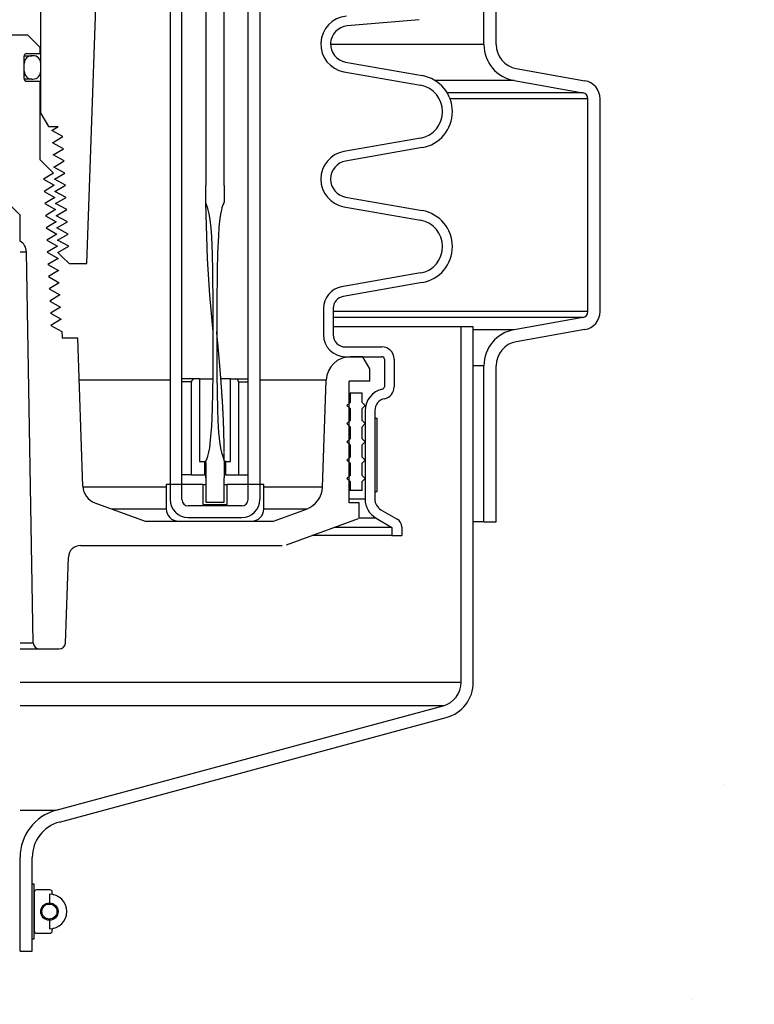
# Model space of a CAD drawing. Extents: x -169 to 7270, y -140 to 2984.
# Tile 151 of 256: x 1819 to 1827, y 395 to 405. Entities that reach past the tile are written whole.
import ezdxf

# ---------------------------------------------------------------- set-up
doc = ezdxf.new("R2010")
doc.units = 0
doc.header["$MEASUREMENT"] = 0
doc.header["$PDSIZE"] = 1
doc.layers.get('DEFPOINTS').update_dxf_attribs({"linetype": 'CONTINUOUS'})
for name, color, linetype in [('DIM', 3, 'CONTINUOUS'), ('PEAGRAVEL-HATCH', 3, 'CONTINUOUS'), ('SPILL-BUCKET', 1, 'CONTINUOUS')]:
    doc.layers.add(name, color=color, linetype=linetype)
doc.styles.add('SIMPLEX', font='simplex')
doc.dimstyles.new('DIM64', dxfattribs={"dimscale": 64, "dimtxt": 0.09375, "dimasz": 0.09375, "dimexe": 0.0625, "dimexo": 0.0625, "dimgap": 0.046875, "dimtad": 1, "dimdec": 4, "dimzin": 3, "dimdsep": 46, "dimlunit": 4, "dimtxsty": 'SIMPLEX', "dimcen": 0, "dimclrd": 256, "dimclre": 256, "dimclrt": 256, "dimadec": 0, "dimazin": 0, "dimtfac": 1, "dimtdec": 4, "dimtmove": 0, "dimatfit": 3, "dimfxl": 1, "dimfrac": 2, "dimtolj": 1, "dimtzin": 0, "dimarcsym": 0})

# ---------------------------------------------------------------- blocks, each defined once
blk = doc.blocks.new('*D7')
at = {"layer": 'DEFPOINTS', "color": 0, "transparency": 16777216}
for p in [(2010, 414.289), (1374, 414.007), (1374, 136.516)]:
    blk.add_point(p, dxfattribs=at)
at = {"layer": 'DIM', "lineweight": -2, "transparency": 16777216}
for p, q in [((2010, 410.289), (2010, 132.516)), ((1374, 410.007), (1374, 132.516)), ((2004, 136.516), (1380, 136.516))]:
    blk.add_line(p, q, dxfattribs=at)
at = {"layer": 'DIM', "transparency": 16777216}
for points in [[(1380, 137.516), (1380, 135.516), (1374, 136.516)], [(2004, 137.516), (2004, 135.516), (2010, 136.516)]]:
    blk.add_solid(points, dxfattribs=at)
at = {"layer": 'DIM', "transparency": 16777216, "insert": (1692, 144.087), "char_height": 6, "attachment_point": 5, "style": 'SIMPLEX'}
blk.add_mtext('\\A1;53\'-0" (F.V. TANK SLAB)', dxfattribs=at)

msp = doc.modelspace()

# ---------------------------------------------------------------- hatches: boundary and pattern name
at = {"layer": 'PEAGRAVEL-HATCH'}
h = msp.add_hatch(dxfattribs=at)
h.set_pattern_fill('AR-SAND', color=256, scale=7.5, style=0)
h.set_pattern_definition([(37.5, (717.377, -24.056), (-0.47245, 14.45118), [0, -11.4, 0, -12.75, 0, -12.1875]), (7.5, (717.377, -24.056), (13.27333, 21.1661), [0, -6.15, 0, -10.275, 0, -3.9375]), (327.5, (708.152, -24.056), (23.35606, 0.04244), [0, -3.75, 0, -13.5, 0, -17.625]), (317.5, (708.152, -24.056), (22.54595, 6.58257), [0, -1.875, 0, -8.85, 0, -10.125])])
h.paths.add_polyline_path([(1847.64082, 395.75809), (1847.45025, 396.93941), (1843.01511, 398.27202), (1842.98299, 400.16264), (1842.72351, 401.90796), (1841.70556, 402.1872), (1841.70556, 414.02356), (1825.28235, 414.02356), (1825.28235, 402.19536), (1824.26179, 401.91746), (1824.22129, 401.76773), (1824.21929, 400.15748), (1824.03275, 400.13677), (1823.94985, 398.31402), (1819.58793, 396.9982), (1819.47314, 395.72601), (1819.25403, 395.70516), (1819.25403, 371.24987), (1847.64082, 371.24987)])
h.paths.add_polyline_path([(1847.63641, 370.24987), (1819.24253, 370.24987), (1819.24618, 359.07021), (1819.93554, 359.07021), (1819.83352, 353.4528), (1820.27064, 351.85815), (1820.27064, 351.50736), (1821.74617, 351.50736), (1822.74617, 353.50736), (1827.74617, 353.50736), (1828.74617, 351.50736), (1838.24617, 351.50736), (1839.24617, 353.50736), (1844.24617, 353.50736), (1845.24617, 351.50736), (1846.7106, 351.50736), (1847.3598, 352.50736), (1847.63641, 352.50736)])

# ---------------------------------------------------------------- linework, layer by layer
at = {"layer": 'SPILL-BUCKET', "color": 8, "linetype": 'Continuous'}
for p, q in [((1821.26152, 411.85411), (1821.26091, 403.60975)), ((1821.44889, 403.60975), (1821.44889, 411.85411)), ((1821.26031, 403.50197), (1821.26072, 403.54913)), ((1821.26072, 403.54913), (1821.26086, 403.57944)), ((1821.26086, 403.57944), (1821.26091, 403.60975)), ((1821.44825, 403.60975), (1821.44889, 403.60975)), ((1821.44825, 403.60975), (1821.44826, 403.60146)), ((1821.44826, 403.60146), (1821.44828, 403.59318)), ((1821.44828, 403.59318), (1821.44836, 403.57661)), ((1821.44836, 403.57661), (1821.44847, 403.56004)), ((1821.44847, 403.56004), (1821.44861, 403.54347)), ((1821.25943, 403.44303), (1821.25964, 403.45482)), ((1821.25964, 403.45482), (1821.26031, 403.50197)), ((1821.44861, 403.54347), (1821.44875, 403.5269)), ((1821.44875, 403.5269), (1821.44886, 403.51033)), ((1821.44886, 403.51033), (1821.449, 403.49376)), ((1821.449, 403.49376), (1821.44997, 403.46845)), ((1821.44997, 403.46845), (1821.44992, 403.44316)), ((1821.25921, 403.43125), (1821.25943, 403.44303)), ((1821.28138, 403.37647), (1821.25921, 403.43125)), ((1821.27586, 402.86027), (1821.25938, 403.43082)), ((1821.29554, 403.31911), (1821.28138, 403.37647)), ((1821.41989, 403.3603), (1821.41104, 403.31673)), ((1821.42544, 403.3819), (1821.41989, 403.3603)), ((1821.43219, 403.40316), (1821.42544, 403.3819)), ((1821.43632, 403.41353), (1821.43219, 403.40316)), ((1821.44077, 403.42377), (1821.43632, 403.41353)), ((1821.44278, 403.42898), (1821.44077, 403.42377)), ((1821.44483, 403.43418), (1821.44278, 403.42898)), ((1821.44662, 403.43613), (1821.44483, 403.43418)), ((1821.44869, 403.43788), (1821.44662, 403.43613)), ((1821.44968, 403.44038), (1821.44869, 403.43788)), ((1821.44992, 403.44316), (1821.44968, 403.44038)), ((1821.30495, 403.26079), (1821.29554, 403.31911)), ((1821.31476, 403.17313), (1821.30495, 403.26079)), ((1821.40443, 403.27276), (1821.39513, 403.18423)), ((1821.41104, 403.31673), (1821.40443, 403.27276)), ((1821.32111, 403.08505), (1821.31476, 403.17313)), ((1821.39513, 403.18423), (1821.38906, 403.09538)), ((1821.32866, 402.90846), (1821.32111, 403.08505)), ((1821.38906, 403.09538), (1821.38099, 402.91752)), ((1821.30258, 402.48552), (1821.27586, 402.86027)), ((1821.33233, 402.73168), (1821.32866, 402.90846)), ((1821.38099, 402.91752), (1821.37621, 402.73951)), ((1821.37621, 402.73951), (1821.37234, 402.38339)), ((1821.33639, 402.3781), (1821.33233, 402.73168)), ((1821.3371, 402.11078), (1821.30258, 402.48552)), ((1821.33689, 402.02451), (1821.33639, 402.3781)), ((1821.37234, 402.38339), (1821.37187, 402.02721)), ((1821.33717, 402.11008), (1821.3371, 402.11078)), ((1821.37209, 402.1124), (1821.37208, 402.11242)), ((1821.37209, 402.11231), (1821.37209, 402.1124)), ((1821.3721, 402.11218), (1821.37209, 402.11231)), ((1821.37211, 402.11199), (1821.3721, 402.11218)), ((1821.37212, 402.11174), (1821.37211, 402.11199)), ((1821.37213, 402.11152), (1821.37212, 402.11174)), ((1821.37214, 402.11126), (1821.37213, 402.11152)), ((1821.37215, 402.11097), (1821.37214, 402.11126)), ((1821.37217, 402.11064), (1821.37215, 402.11097)), ((1821.37219, 402.11029), (1821.37217, 402.11064)), ((1821.37221, 402.10989), (1821.37219, 402.11029)), ((1821.37223, 402.10951), (1821.37221, 402.10989)), ((1821.37225, 402.10907), (1821.37223, 402.10951)), ((1821.37228, 402.10858), (1821.37225, 402.10907)), ((1821.37231, 402.10803), (1821.37228, 402.10858)), ((1821.37233, 402.10774), (1821.37231, 402.10803)), ((1821.37235, 402.10745), (1821.37233, 402.10774)), ((1821.37237, 402.10715), (1821.37235, 402.10745)), ((1821.37247, 402.1063), (1821.37236, 402.1072)), ((1821.37248, 402.10595), (1821.37237, 402.10716)), ((1821.37239, 402.10685), (1821.37237, 402.10715)), ((1821.3724, 402.10654), (1821.37239, 402.10685)), ((1821.37242, 402.10624), (1821.3724, 402.10654)), ((1821.37244, 402.10594), (1821.37242, 402.10624)), ((1821.37246, 402.1057), (1821.37244, 402.10594)), ((1821.37247, 402.10553), (1821.37246, 402.1057)), ((1821.37258, 402.10535), (1821.37247, 402.1063)), ((1821.37247, 402.10545), (1821.37247, 402.10553)), ((1821.37257, 402.10499), (1821.37248, 402.10595)), ((1821.37267, 402.10403), (1821.37257, 402.10499)), ((1821.37268, 402.1044), (1821.37258, 402.10535)), ((1821.37273, 402.10333), (1821.37267, 402.10403)), ((1821.37282, 402.10319), (1821.37268, 402.1044)), ((1821.3728, 402.10263), (1821.37273, 402.10333)), ((1821.37286, 402.10204), (1821.3728, 402.10263)), ((1821.37295, 402.10198), (1821.37282, 402.10319)), ((1821.37292, 402.10147), (1821.37286, 402.10204)), ((1821.37298, 402.1009), (1821.37292, 402.10147)), ((1821.3731, 402.10051), (1821.37295, 402.10198)), ((1821.37303, 402.10034), (1821.37298, 402.1009)), ((1821.37307, 402.09997), (1821.37303, 402.10034)), ((1821.37311, 402.09961), (1821.37307, 402.09997)), ((1821.37325, 402.09905), (1821.3731, 402.10051)), ((1821.37313, 402.09947), (1821.37311, 402.09961)), ((1821.37314, 402.09935), (1821.37313, 402.09947)), ((1821.37314, 402.09931), (1821.37314, 402.09935)), ((1821.37315, 402.09927), (1821.37314, 402.09931)), ((1821.37315, 402.09924), (1821.37315, 402.09927)), ((1821.37343, 402.09729), (1821.37325, 402.09905)), ((1821.3736, 402.09553), (1821.37343, 402.09729)), ((1821.3738, 402.0935), (1821.3736, 402.09553)), ((1821.374, 402.09147), (1821.3738, 402.0935)), ((1821.37422, 402.08919), (1821.374, 402.09147)), ((1821.37445, 402.08691), (1821.37422, 402.08919)), ((1821.37467, 402.08461), (1821.37445, 402.08691)), ((1821.37489, 402.08232), (1821.37467, 402.08461)), ((1821.37543, 402.0767), (1821.37489, 402.08232)), ((1821.37597, 402.07108), (1821.37543, 402.0767)), ((1821.37648, 402.06579), (1821.37597, 402.07108)), ((1821.37699, 402.0605), (1821.37648, 402.06579)), ((1821.37742, 402.05598), (1821.37699, 402.0605)), ((1821.37785, 402.05146), (1821.37742, 402.05598)), ((1821.37826, 402.04721), (1821.37785, 402.05146)), ((1821.37866, 402.04296), (1821.37826, 402.04721)), ((1821.37904, 402.03899), (1821.37866, 402.04296)), ((1821.37942, 402.03501), (1821.37904, 402.03899)), ((1821.37977, 402.03131), (1821.37942, 402.03501)), ((1821.38013, 402.0276), (1821.37977, 402.03131)), ((1821.3357, 401.6709), (1821.33689, 402.02451)), ((1821.37187, 402.02721), (1821.37347, 401.67105)), ((1821.38045, 402.02417), (1821.38013, 402.0276)), ((1821.38078, 402.02074), (1821.38045, 402.02417)), ((1821.38094, 402.01897), (1821.38078, 402.02074)), ((1821.38111, 402.0172), (1821.38094, 402.01897)), ((1821.38127, 402.01551), (1821.38111, 402.0172)), ((1821.38143, 402.01382), (1821.38127, 402.01551)), ((1821.38158, 402.01228), (1821.38143, 402.01382)), ((1821.38172, 402.01074), (1821.38158, 402.01228)), ((1821.38185, 402.00941), (1821.38172, 402.01074)), ((1821.38197, 402.00808), (1821.38185, 402.00941)), ((1821.38208, 402.00693), (1821.38197, 402.00808)), ((1821.38219, 402.00579), (1821.38208, 402.00693)), ((1821.38227, 402.00486), (1821.38219, 402.00579)), ((1821.38236, 402.00393), (1821.38227, 402.00486)), ((1821.38243, 402.00322), (1821.38236, 402.00393)), ((1821.3825, 402.00251), (1821.38243, 402.00322)), ((1821.38254, 402.00201), (1821.3825, 402.00251)), ((1821.38259, 402.00151), (1821.38254, 402.00201)), ((1821.38264, 402.00095), (1821.38259, 402.00151)), ((1821.3827, 402.00038), (1821.38264, 402.00095)), ((1821.38278, 401.99951), (1821.3827, 402.00038)), ((1821.38286, 401.99863), (1821.38278, 401.99951)), ((1821.38297, 401.99743), (1821.38286, 401.99863)), ((1821.38309, 401.99624), (1821.38297, 401.99743)), ((1821.38322, 401.99484), (1821.38309, 401.99624)), ((1821.38335, 401.99343), (1821.38322, 401.99484)), ((1821.38348, 401.99205), (1821.38335, 401.99343)), ((1821.38361, 401.99066), (1821.38348, 401.99205)), ((1821.38374, 401.98929), (1821.38361, 401.99066)), ((1821.38387, 401.98792), (1821.38374, 401.98929)), ((1821.38426, 401.98373), (1821.38387, 401.98792)), ((1821.38465, 401.97954), (1821.38426, 401.98373)), ((1821.38502, 401.97557), (1821.38465, 401.97954)), ((1821.38539, 401.97161), (1821.38502, 401.97557)), ((1821.38566, 401.96865), (1821.38539, 401.97161)), ((1821.38594, 401.96569), (1821.38566, 401.96865)), ((1821.38623, 401.96251), (1821.38594, 401.96569)), ((1821.38653, 401.95933), (1821.38623, 401.96251)), ((1821.38684, 401.95593), (1821.38653, 401.95933)), ((1821.38716, 401.95254), (1821.38684, 401.95593)), ((1821.38749, 401.94892), (1821.38716, 401.95254)), ((1821.38783, 401.9453), (1821.38749, 401.94892)), ((1821.38818, 401.94147), (1821.38783, 401.9453)), ((1821.38853, 401.93763), (1821.38818, 401.94147)), ((1821.38898, 401.93274), (1821.38853, 401.93763)), ((1821.38943, 401.92784), (1821.38898, 401.93274)), ((1821.3899, 401.92263), (1821.38943, 401.92784)), ((1821.39038, 401.91743), (1821.3899, 401.92263)), ((1821.39088, 401.9119), (1821.39038, 401.91743)), ((1821.39138, 401.90637), (1821.39088, 401.9119)), ((1821.39191, 401.90053), (1821.39138, 401.90637)), ((1821.39244, 401.89468), (1821.39191, 401.90053)), ((1821.39299, 401.88852), (1821.39244, 401.89468)), ((1821.39354, 401.88236), (1821.39299, 401.88852)), ((1821.39407, 401.87649), (1821.39354, 401.88236)), ((1821.39459, 401.87061), (1821.39407, 401.87649)), ((1821.39513, 401.86459), (1821.39459, 401.87061)), ((1821.39566, 401.85856), (1821.39513, 401.86459)), ((1821.39618, 401.85272), (1821.39566, 401.85856)), ((1821.39669, 401.84688), (1821.39618, 401.85272)), ((1821.39719, 401.84123), (1821.39669, 401.84688)), ((1821.39768, 401.83559), (1821.39719, 401.84123)), ((1821.39816, 401.83015), (1821.39768, 401.83559)), ((1821.39863, 401.8247), (1821.39816, 401.83015)), ((1821.39909, 401.81946), (1821.39863, 401.8247)), ((1821.39954, 401.81422), (1821.39909, 401.81946)), ((1821.39998, 401.80918), (1821.39954, 401.81422)), ((1821.40041, 401.80414), (1821.39998, 401.80918)), ((1821.40099, 401.79742), (1821.40041, 401.80414)), ((1821.40156, 401.7907), (1821.40099, 401.79742)), ((1821.40209, 401.78437), (1821.40156, 401.7907)), ((1821.40263, 401.77804), (1821.40209, 401.78437)), ((1821.40313, 401.77211), (1821.40263, 401.77804)), ((1821.40363, 401.76618), (1821.40313, 401.77211)), ((1821.40409, 401.76064), (1821.40363, 401.76618)), ((1821.40455, 401.7551), (1821.40409, 401.76064)), ((1821.40498, 401.74995), (1821.40455, 401.7551)), ((1821.40541, 401.74481), (1821.40498, 401.74995)), ((1821.40569, 401.74144), (1821.40541, 401.74481)), ((1821.40597, 401.73807), (1821.40569, 401.74144)), ((1821.40624, 401.73476), (1821.40597, 401.73807)), ((1821.40651, 401.73144), (1821.40624, 401.73476)), ((1821.40679, 401.72794), (1821.40651, 401.73144)), ((1821.40708, 401.72444), (1821.40679, 401.72794)), ((1821.32856, 401.31742), (1821.3357, 401.6709)), ((1821.37347, 401.67105), (1821.38067, 401.31498)), ((1821.40738, 401.72076), (1821.40708, 401.72444)), ((1821.40768, 401.71707), (1821.40738, 401.72076)), ((1821.40808, 401.71211), (1821.40768, 401.71707)), ((1821.40848, 401.70714), (1821.40808, 401.71211)), ((1821.4089, 401.70188), (1821.40848, 401.70714)), ((1821.40933, 401.69661), (1821.4089, 401.70188)), ((1821.40977, 401.69103), (1821.40933, 401.69661)), ((1821.41021, 401.68546), (1821.40977, 401.69103)), ((1821.41068, 401.67958), (1821.41021, 401.68546)), ((1821.41114, 401.6737), (1821.41068, 401.67958)), ((1821.41159, 401.66793), (1821.41114, 401.6737)), ((1821.41205, 401.66215), (1821.41159, 401.66793)), ((1821.41252, 401.65611), (1821.41205, 401.66215)), ((1821.41298, 401.65007), (1821.41252, 401.65611)), ((1821.41347, 401.64376), (1821.41298, 401.65007)), ((1821.41396, 401.63745), (1821.41347, 401.64376)), ((1821.41446, 401.63088), (1821.41396, 401.63745)), ((1821.41496, 401.6243), (1821.41446, 401.63088)), ((1821.41548, 401.61746), (1821.41496, 401.6243)), ((1821.416, 401.61062), (1821.41548, 401.61746)), ((1821.41653, 401.60353), (1821.416, 401.61062)), ((1821.41706, 401.59644), (1821.41653, 401.60353)), ((1821.41763, 401.58888), (1821.41706, 401.59644)), ((1821.41819, 401.58133), (1821.41763, 401.58888)), ((1821.41872, 401.57414), (1821.41819, 401.58133)), ((1821.41925, 401.56696), (1821.41872, 401.57414)), ((1821.41975, 401.56014), (1821.41925, 401.56696)), ((1821.42024, 401.55332), (1821.41975, 401.56014)), ((1821.42071, 401.54687), (1821.42024, 401.55332)), ((1821.42118, 401.54042), (1821.42071, 401.54687)), ((1821.42162, 401.53434), (1821.42118, 401.54042)), ((1821.42205, 401.52826), (1821.42162, 401.53434)), ((1821.42246, 401.52255), (1821.42205, 401.52826)), ((1821.42287, 401.51684), (1821.42246, 401.52255)), ((1821.42325, 401.51149), (1821.42287, 401.51684)), ((1821.42362, 401.50615), (1821.42325, 401.51149)), ((1821.42384, 401.50304), (1821.42362, 401.50615)), ((1821.42406, 401.49993), (1821.42384, 401.50304)), ((1821.42427, 401.49696), (1821.42406, 401.49993)), ((1821.42447, 401.49399), (1821.42427, 401.49696)), ((1821.42467, 401.49116), (1821.42447, 401.49399)), ((1821.42486, 401.48833), (1821.42467, 401.49116)), ((1821.42505, 401.48565), (1821.42486, 401.48833)), ((1821.42524, 401.48296), (1821.42505, 401.48565)), ((1821.42541, 401.4805), (1821.42524, 401.48296)), ((1821.42557, 401.47804), (1821.42541, 401.4805)), ((1821.42572, 401.47599), (1821.42557, 401.47804)), ((1821.42586, 401.47393), (1821.42572, 401.47599)), ((1821.42598, 401.47211), (1821.42586, 401.47393)), ((1821.42611, 401.47029), (1821.42598, 401.47211)), ((1821.42621, 401.46869), (1821.42611, 401.47029)), ((1821.42632, 401.4671), (1821.42621, 401.46869)), ((1821.42639, 401.46608), (1821.42632, 401.4671)), ((1821.42646, 401.46507), (1821.42639, 401.46608)), ((1821.4265, 401.46446), (1821.42646, 401.46507)), ((1821.42654, 401.46386), (1821.4265, 401.46446)), ((1821.42658, 401.46335), (1821.42654, 401.46386)), ((1821.42661, 401.46283), (1821.42658, 401.46335)), ((1821.42666, 401.4621), (1821.42661, 401.46283)), ((1821.42671, 401.46136), (1821.42666, 401.4621)), ((1821.42677, 401.46041), (1821.42671, 401.46136)), ((1821.42684, 401.45946), (1821.42677, 401.46041)), ((1821.42694, 401.45794), (1821.42684, 401.45946)), ((1821.42704, 401.45641), (1821.42694, 401.45794)), ((1821.42717, 401.45453), (1821.42704, 401.45641)), ((1821.4273, 401.45265), (1821.42717, 401.45453)), ((1821.42745, 401.45041), (1821.4273, 401.45265)), ((1821.42759, 401.44817), (1821.42745, 401.45041)), ((1821.42776, 401.44559), (1821.42759, 401.44817)), ((1821.42794, 401.443), (1821.42776, 401.44559)), ((1821.42813, 401.44005), (1821.42794, 401.443)), ((1821.42832, 401.43711), (1821.42813, 401.44005)), ((1821.42854, 401.43382), (1821.42832, 401.43711)), ((1821.42876, 401.43052), (1821.42854, 401.43382)), ((1821.42899, 401.42687), (1821.42876, 401.43052)), ((1821.42923, 401.42322), (1821.42899, 401.42687)), ((1821.42948, 401.4193), (1821.42923, 401.42322)), ((1821.42973, 401.41538), (1821.42948, 401.4193)), ((1821.43, 401.41112), (1821.42973, 401.41538)), ((1821.43027, 401.40686), (1821.43, 401.41112)), ((1821.43056, 401.40231), (1821.43027, 401.40686)), ((1821.43084, 401.39776), (1821.43056, 401.40231)), ((1821.43112, 401.39326), (1821.43084, 401.39776)), ((1821.4314, 401.38875), (1821.43112, 401.39326)), ((1821.43185, 401.38131), (1821.4314, 401.38875)), ((1821.4323, 401.37387), (1821.43185, 401.38131)), ((1821.43273, 401.3667), (1821.4323, 401.37387)), ((1821.43315, 401.35953), (1821.43273, 401.3667)), ((1821.43355, 401.35263), (1821.43315, 401.35953)), ((1821.43395, 401.34573), (1821.43355, 401.35263)), ((1821.43439, 401.33793), (1821.43395, 401.34573)), ((1821.43483, 401.33013), (1821.43439, 401.33793)), ((1821.43524, 401.3227), (1821.43483, 401.33013)), ((1821.32092, 401.14078), (1821.32856, 401.31742)), ((1821.38067, 401.31498), (1821.38478, 401.1963)), ((1821.43564, 401.31527), (1821.43524, 401.3227)), ((1821.43602, 401.30822), (1821.43564, 401.31527)), ((1821.43639, 401.30116), (1821.43602, 401.30822)), ((1821.43674, 401.29449), (1821.43639, 401.30116)), ((1821.43708, 401.28781), (1821.43674, 401.29449)), ((1821.4374, 401.2815), (1821.43708, 401.28781)), ((1821.43771, 401.2752), (1821.4374, 401.2815)), ((1821.43794, 401.27046), (1821.43771, 401.2752)), ((1821.43818, 401.26571), (1821.43794, 401.27046)), ((1821.43839, 401.26117), (1821.43818, 401.26571)), ((1821.43861, 401.25662), (1821.43839, 401.26117)), ((1821.43883, 401.252), (1821.43861, 401.25662)), ((1821.43904, 401.24739), (1821.43883, 401.252)), ((1821.43926, 401.24264), (1821.43904, 401.24739)), ((1821.43948, 401.23789), (1821.43926, 401.24264)), ((1821.43969, 401.23301), (1821.43948, 401.23789)), ((1821.43991, 401.22813), (1821.43969, 401.23301)), ((1821.44013, 401.22311), (1821.43991, 401.22813)), ((1821.44035, 401.2181), (1821.44013, 401.22311)), ((1821.30629, 400.96472), (1821.32092, 401.14078)), ((1821.38478, 401.1963), (1821.39187, 401.07783)), ((1821.44057, 401.21296), (1821.44035, 401.2181)), ((1821.44078, 401.20782), (1821.44057, 401.21296)), ((1821.441, 401.20254), (1821.44078, 401.20782)), ((1821.44122, 401.19727), (1821.441, 401.20254)), ((1821.44144, 401.19186), (1821.44122, 401.19727)), ((1821.44165, 401.18646), (1821.44144, 401.19186)), ((1821.44186, 401.18092), (1821.44165, 401.18646)), ((1821.44207, 401.17538), (1821.44186, 401.18092)), ((1821.44228, 401.1698), (1821.44207, 401.17538)), ((1821.44249, 401.1642), (1821.44228, 401.1698)), ((1821.44268, 401.15891), (1821.44249, 401.1642)), ((1821.44287, 401.15362), (1821.44268, 401.15891)), ((1821.44304, 401.14867), (1821.44287, 401.15362)), ((1821.44321, 401.14372), (1821.44304, 401.14867)), ((1821.44337, 401.13911), (1821.44321, 401.14372)), ((1821.44352, 401.1345), (1821.44337, 401.13911)), ((1821.44366, 401.13024), (1821.44352, 401.1345)), ((1821.4438, 401.12597), (1821.44366, 401.13024)), ((1821.44393, 401.12205), (1821.4438, 401.12597)), ((1821.44405, 401.11813), (1821.44393, 401.12205)), ((1821.39187, 401.07783), (1821.40467, 400.9599)), ((1821.44413, 401.1156), (1821.44405, 401.11813)), ((1821.44421, 401.11308), (1821.44413, 401.1156)), ((1821.44429, 401.1104), (1821.44421, 401.11308)), ((1821.44437, 401.10771), (1821.44429, 401.1104)), ((1821.44446, 401.10487), (1821.44437, 401.10771)), ((1821.44454, 401.10203), (1821.44446, 401.10487)), ((1821.44459, 401.10062), (1821.44454, 401.10203)), ((1821.44463, 401.09921), (1821.44459, 401.10062)), ((1821.44467, 401.09785), (1821.44463, 401.09921)), ((1821.4447, 401.0965), (1821.44467, 401.09785)), ((1821.44474, 401.09528), (1821.4447, 401.0965)), ((1821.44478, 401.09406), (1821.44474, 401.09528)), ((1821.44481, 401.09296), (1821.44478, 401.09406)), ((1821.44484, 401.09187), (1821.44481, 401.09296)), ((1821.44487, 401.09098), (1821.44484, 401.09187)), ((1821.44489, 401.09008), (1821.44487, 401.09098)), ((1821.44491, 401.08948), (1821.44489, 401.09008)), ((1821.44492, 401.08889), (1821.44491, 401.08948)), ((1821.44494, 401.08839), (1821.44492, 401.08889)), ((1821.44495, 401.0879), (1821.44494, 401.08839)), ((1821.44497, 401.0873), (1821.44495, 401.0879)), ((1821.44498, 401.08671), (1821.44497, 401.0873)), ((1821.44503, 401.08524), (1821.44498, 401.08671)), ((1821.44507, 401.08377), (1821.44503, 401.08524)), ((1821.44512, 401.08191), (1821.44507, 401.08377)), ((1821.44517, 401.08005), (1821.44512, 401.08191)), ((1821.44523, 401.07781), (1821.44517, 401.08005)), ((1821.44529, 401.07557), (1821.44523, 401.07781)), ((1821.44536, 401.07294), (1821.44529, 401.07557)), ((1821.44543, 401.07031), (1821.44536, 401.07294)), ((1821.4455, 401.06778), (1821.44543, 401.07031)), ((1821.44557, 401.06525), (1821.4455, 401.06778)), ((1821.44564, 401.06246), (1821.44557, 401.06525)), ((1821.44571, 401.05966), (1821.44564, 401.06246)), ((1821.44579, 401.05674), (1821.44571, 401.05966)), ((1821.44586, 401.05381), (1821.44579, 401.05674)), ((1821.44594, 401.05081), (1821.44586, 401.05381)), ((1821.44601, 401.04781), (1821.44594, 401.05081)), ((1821.44609, 401.04473), (1821.44601, 401.04781)), ((1821.44616, 401.04165), (1821.44609, 401.04473)), ((1821.44624, 401.03849), (1821.44616, 401.04165)), ((1821.44631, 401.03533), (1821.44624, 401.03849)), ((1821.44648, 401.02809), (1821.44631, 401.03533)), ((1821.44664, 401.02084), (1821.44648, 401.02809)), ((1821.44681, 401.01322), (1821.44664, 401.02084)), ((1821.29246, 400.8773), (1821.30036, 400.92089)), ((1821.30036, 400.92089), (1821.30629, 400.96472)), ((1821.40467, 400.9599), (1821.41173, 400.91591)), ((1821.44698, 401.00559), (1821.44681, 401.01322)), ((1821.44714, 400.99758), (1821.44698, 401.00559)), ((1821.44731, 400.98957), (1821.44714, 400.99758)), ((1821.44741, 400.98427), (1821.44731, 400.98957)), ((1821.44752, 400.97897), (1821.44741, 400.98427)), ((1821.44762, 400.97352), (1821.44752, 400.97897)), ((1821.44772, 400.96807), (1821.44762, 400.97352)), ((1821.44782, 400.96246), (1821.44772, 400.96807)), ((1821.44792, 400.95685), (1821.44782, 400.96246)), ((1821.44803, 400.95109), (1821.44792, 400.95685)), ((1821.44812, 400.94532), (1821.44803, 400.95109)), ((1821.44822, 400.93941), (1821.44812, 400.94532)), ((1821.44832, 400.93349), (1821.44822, 400.93941)), ((1821.44841, 400.92758), (1821.44832, 400.93349)), ((1821.4485, 400.92167), (1821.44841, 400.92758)), ((1821.4486, 400.91489), (1821.4485, 400.92167)), ((1821.2661, 400.79284), (1821.2822, 400.83407)), ((1821.2822, 400.83407), (1821.29246, 400.8773)), ((1821.41173, 400.91591), (1821.42095, 400.87234)), ((1821.42095, 400.87234), (1821.4266, 400.85081)), ((1821.4266, 400.85081), (1821.43317, 400.82953)), ((1821.43317, 400.82953), (1821.43693, 400.81901)), ((1821.43693, 400.81901), (1821.44122, 400.80869)), ((1821.44869, 400.90811), (1821.4486, 400.91489)), ((1821.44878, 400.90165), (1821.44869, 400.90811)), ((1821.44887, 400.8952), (1821.44878, 400.90165)), ((1821.44894, 400.88908), (1821.44887, 400.8952)), ((1821.44902, 400.88296), (1821.44894, 400.88908)), ((1821.44908, 400.87717), (1821.44902, 400.88296)), ((1821.44915, 400.87138), (1821.44908, 400.87717)), ((1821.44926, 400.86047), (1821.4492, 400.86593)), ((1821.44931, 400.85504), (1821.44926, 400.86047)), ((1821.44936, 400.84962), (1821.44931, 400.85504)), ((1821.4494, 400.84457), (1821.44936, 400.84962)), ((1821.44944, 400.83952), (1821.4494, 400.84457)), ((1821.44948, 400.83484), (1821.44944, 400.83952)), ((1821.44951, 400.83016), (1821.44948, 400.83484)), ((1821.44954, 400.82585), (1821.44951, 400.83016)), ((1821.44957, 400.82155), (1821.44954, 400.82585)), ((1821.44959, 400.81761), (1821.44957, 400.82155)), ((1821.25941, 400.77191), (1821.26147, 400.78278)), ((1821.2595, 400.76047), (1821.25941, 400.77191)), ((1821.25941, 400.77042), (1821.25941, 400.76999)), ((1821.25941, 400.76999), (1821.25941, 400.76957)), ((1821.25941, 400.76957), (1821.25941, 400.7681)), ((1821.25941, 400.7681), (1821.25941, 400.76664)), ((1821.25941, 400.76664), (1821.25941, 400.76496)), ((1821.25941, 400.76496), (1821.25941, 400.76328)), ((1821.25941, 400.76328), (1821.25941, 400.76138)), ((1821.25941, 400.76138), (1821.25941, 400.75948)), ((1821.25941, 400.75948), (1821.25941, 400.75736)), ((1821.25941, 400.75736), (1821.25941, 400.75524)), ((1821.25941, 400.75524), (1821.25941, 400.75251)), ((1821.25941, 400.75251), (1821.25942, 400.74979)), ((1821.25942, 400.74979), (1821.25942, 400.74671)), ((1821.25942, 400.74671), (1821.25943, 400.74364)), ((1821.25943, 400.74364), (1821.25944, 400.74022)), ((1821.25944, 400.74022), (1821.25945, 400.7368)), ((1821.25945, 400.7368), (1821.25946, 400.73304)), ((1821.25946, 400.73304), (1821.25947, 400.72927)), ((1821.25947, 400.72927), (1821.25949, 400.72516)), ((1821.25949, 400.72516), (1821.25951, 400.72106)), ((1821.25976, 400.74904), (1821.2595, 400.76047)), ((1821.25951, 400.72106), (1821.25953, 400.7166)), ((1821.26017, 400.72617), (1821.25976, 400.74904)), ((1821.26044, 400.7033), (1821.26017, 400.72617)), ((1821.26147, 400.78278), (1821.2661, 400.79284)), ((1821.44122, 400.80869), (1821.44649, 400.7986)), ((1821.44649, 400.7986), (1821.44964, 400.78812)), ((1821.4496, 400.74413), (1821.44863, 400.69998)), ((1821.44961, 400.81368), (1821.44959, 400.81761)), ((1821.44964, 400.78812), (1821.4496, 400.74413)), ((1821.44963, 400.81012), (1821.44961, 400.81368)), ((1821.44965, 400.80656), (1821.44963, 400.81012)), ((1821.44967, 400.80354), (1821.44965, 400.80656)), ((1821.44968, 400.80052), (1821.44967, 400.80354)), ((1821.44969, 400.79782), (1821.44968, 400.80052)), ((1821.44969, 400.79512), (1821.44969, 400.79782)), ((1821.4497, 400.79273), (1821.44969, 400.79512)), ((1821.44969, 400.78554), (1821.4497, 400.78624)), ((1821.4497, 400.79035), (1821.4497, 400.79273)), ((1821.4497, 400.78829), (1821.4497, 400.79035)), ((1821.4497, 400.78624), (1821.4497, 400.78829)), ((1821.25953, 400.7166), (1821.25955, 400.71215)), ((1821.25955, 400.71215), (1821.25958, 400.70735)), ((1821.25958, 400.70735), (1821.25961, 400.70255)), ((1821.25961, 400.70255), (1821.25964, 400.69741)), ((1821.25964, 400.69741), (1821.25968, 400.69226)), ((1821.25968, 400.69226), (1821.25973, 400.6865)), ((1821.25973, 400.6865), (1821.25978, 400.68074)), ((1821.25978, 400.68074), (1821.25984, 400.67461)), ((1821.25984, 400.67461), (1821.2599, 400.66847)), ((1821.2599, 400.66847), (1821.25997, 400.66195)), ((1821.25997, 400.66195), (1821.26005, 400.65544)), ((1821.26005, 400.65544), (1821.26014, 400.64854)), ((1821.26023, 400.64165), (1821.26033, 400.63438)), ((1821.26033, 400.63438), (1821.26044, 400.6271)), ((1821.26081, 400.65755), (1821.26044, 400.7033)), ((1821.26044, 400.6271), (1821.26056, 400.61945)), ((1821.26056, 400.61945), (1821.26069, 400.6118)), ((1821.26093, 400.6118), (1821.26081, 400.65755)), ((1821.44837, 400.65589), (1821.44828, 400.6118)), ((1821.44863, 400.69998), (1821.44837, 400.65589)), ((1821.26093, 400.6118), (1821.26091, 400.6118)), ((1821.26091, 400.6118), (1821.26091, 400.36197)), ((1821.44828, 400.36197), (1821.44828, 400.6118)), ((1821.26091, 400.36197), (1821.44828, 400.36197))]:
    msp.add_line(p, q, dxfattribs=at)
at = {"layer": 'SPILL-BUCKET', "color": 1, "linetype": 'Continuous'}
for p, q in [((1820.89491, 411.69708), (1820.89491, 400.3898)), ((1821.01483, 400.3898), (1821.01483, 411.69708)), ((1821.69436, 400.3898), (1821.69436, 411.69708)), ((1821.81428, 411.69708), (1821.81428, 400.3898)), ((1824.11208, 405.05566), (1824.11208, 406.25949)), ((1824.237, 405.05566), (1824.237, 406.25949)), ((1820.04001, 402.80908), (1820.15358, 406.06121)), ((1819.56831, 404.34959), (1819.56831, 405.5572)), ((1823.44585, 405.31134), (1822.70983, 405.24695)), ((1819.4369, 405.15097), (1814.57822, 405.15097)), ((1819.56182, 405.02606), (1819.4369, 405.15097)), ((1819.42491, 404.9636), (1819.56182, 404.9636)), ((1819.56182, 404.9636), (1819.56182, 405.02606)), ((1819.39743, 404.70778), (1819.39743, 404.93612)), ((1819.39818, 404.86192), (1819.39743, 404.86192)), ((1819.39807, 404.94187), (1819.44258, 404.94187)), ((1819.39843, 404.86192), (1819.39818, 404.86192)), ((1819.39843, 404.78198), (1819.39843, 404.86192)), ((1819.44258, 404.94187), (1819.46941, 404.94187)), ((1819.46941, 404.94187), (1819.47837, 404.94187)), ((1819.48837, 404.94187), (1819.47837, 404.94187)), ((1819.56831, 404.78198), (1819.56831, 404.86192)), ((1822.69362, 404.87576), (1823.47826, 404.73741)), ((1819.39743, 404.78198), (1819.39818, 404.78198)), ((1819.39818, 404.78198), (1819.39843, 404.78198)), ((1822.67626, 404.77735), (1823.46091, 404.639)), ((1824.44344, 404.80962), (1825.14706, 404.68556)), ((1819.44255, 404.70203), (1819.39801, 404.70203)), ((1819.42491, 404.6803), (1819.56182, 404.6803)), ((1819.4694, 404.70203), (1819.44255, 404.70203)), ((1819.47837, 404.70203), (1819.4694, 404.70203)), ((1819.47837, 404.70203), (1819.48837, 404.70203)), ((1819.56182, 403.87502), (1819.56182, 404.6803)), ((1824.42175, 404.6866), (1825.12537, 404.56254)), ((1825.17698, 402.31718), (1825.17698, 404.50103)), ((1825.30189, 402.31718), (1825.30189, 404.50103)), ((1819.56183, 404.34959), (1819.56669, 404.34959)), ((1819.56669, 404.34959), (1819.56831, 404.34959)), ((1819.56831, 404.34959), (1819.64638, 404.21436)), ((1819.64638, 404.21436), (1819.74746, 404.21436)), ((1819.68108, 404.17483), (1819.74746, 404.21436)), ((1819.79278, 404.11237), (1819.68108, 404.17483)), ((1819.68769, 404.04992), (1819.79278, 404.11237)), ((1819.79967, 403.98746), (1819.68769, 404.04992)), ((1823.46091, 404.09772), (1822.67626, 403.95937)), ((1819.69431, 403.925), (1819.79967, 403.98746)), ((1823.47826, 403.99931), (1822.69362, 403.86096)), ((1819.6992, 403.73763), (1819.56182, 403.87502)), ((1819.80655, 403.86254), (1819.69431, 403.925)), ((1819.70093, 403.80009), (1819.80655, 403.86254)), ((1819.81343, 403.73763), (1819.70093, 403.80009)), ((1819.6992, 403.73763), (1819.59759, 403.67517)), ((1819.59759, 403.67517), (1819.70575, 403.61271)), ((1819.70754, 403.67517), (1819.81343, 403.73763)), ((1819.82032, 403.61271), (1819.70754, 403.67517)), ((1819.70575, 403.61271), (1819.60389, 403.55026)), ((1819.60389, 403.55026), (1819.7123, 403.4878)), ((1819.71416, 403.55026), (1819.82032, 403.61271)), ((1819.8272, 403.4878), (1819.71416, 403.55026)), ((1819.7123, 403.4878), (1819.61018, 403.42534)), ((1819.72077, 403.42534), (1819.8272, 403.4878)), ((1822.69362, 403.49191), (1823.47826, 403.35355)), ((1819.23837, 403.42479), (1819.35911, 403.30406)), ((1819.61018, 403.42534), (1819.71884, 403.36288)), ((1819.71884, 403.36288), (1819.61647, 403.30043)), ((1819.83408, 403.36288), (1819.72077, 403.42534)), ((1819.72739, 403.30043), (1819.83408, 403.36288)), ((1822.67626, 403.39349), (1823.46091, 403.25514)), ((1819.35596, 403.03913), (1819.35596, 403.30406)), ((1819.61647, 403.30043), (1819.72539, 403.23797)), ((1819.84097, 403.23797), (1819.72739, 403.30043)), ((1819.72539, 403.23797), (1819.62276, 403.17551)), ((1819.62276, 403.17551), (1819.73194, 403.11306)), ((1819.734, 403.17551), (1819.84097, 403.23797)), ((1819.84785, 403.11306), (1819.734, 403.17551)), ((1819.73194, 403.11306), (1819.62905, 403.0506)), ((1819.62905, 403.0506), (1819.73848, 402.98814)), ((1819.74062, 403.0506), (1819.84785, 403.11306)), ((1819.85473, 402.98814), (1819.74062, 403.0506)), ((1819.73848, 402.98814), (1819.63534, 402.92568)), ((1819.74374, 402.92366), (1819.85473, 402.98814)), ((1819.49137, 398.91847), (1819.42132, 402.9315)), ((1819.63534, 402.92568), (1819.74503, 402.86323)), ((1819.74503, 402.86323), (1819.64164, 402.80077)), ((1819.74374, 402.92366), (1819.78688, 402.88052)), ((1819.78688, 402.88052), (1819.85833, 402.80908)), ((1819.64164, 402.80077), (1819.75158, 402.73831)), ((1819.75158, 402.73831), (1819.64793, 402.67585)), ((1819.85833, 402.80908), (1820.04001, 402.80908)), ((1819.64793, 402.67585), (1819.75812, 402.6134)), ((1823.46091, 402.71386), (1822.65213, 402.57126)), ((1819.75812, 402.6134), (1819.65422, 402.55094)), ((1819.65422, 402.55094), (1819.76467, 402.48848)), ((1823.47826, 402.61545), (1822.66949, 402.47284)), ((1819.76467, 402.48848), (1819.66051, 402.42602)), ((1819.66051, 402.42602), (1819.77122, 402.36357)), ((1819.77122, 402.36357), (1819.6668, 402.30111)), ((1822.46633, 402.34983), (1822.46633, 402.0799)), ((1822.56626, 402.34983), (1822.56626, 402.0799)), ((1819.6668, 402.30111), (1819.77776, 402.23865)), ((1819.77776, 402.23865), (1819.6731, 402.1762)), ((1825.12537, 402.25568), (1824.42175, 402.13161)), ((1819.6731, 402.1762), (1819.78431, 402.11374)), ((1825.14706, 402.13266), (1824.44344, 402.00859)), ((1819.78431, 402.11374), (1819.78716, 402.05929)), ((1819.78716, 402.05929), (1819.78716, 402.04372)), ((1819.94767, 402.04372), (1819.78716, 402.04372)), ((1820.00069, 400.52526), (1819.94767, 402.04372)), ((1822.69118, 401.95498), (1823.06592, 401.95498)), ((1822.69118, 401.85505), (1823.06592, 401.85505)), ((1822.86889, 401.85505), (1822.74506, 401.85505)), ((1822.94101, 401.73014), (1822.86889, 401.85505)), ((1823.0909, 401.83007), (1823.0909, 401.54622)), ((1823.19084, 401.83007), (1823.19084, 401.54622)), ((1822.94101, 401.60522), (1822.94101, 401.73014)), ((1824.11208, 400.16133), (1824.11208, 401.76256)), ((1824.237, 400.16133), (1824.237, 401.76256)), ((1822.45712, 400.51803), (1822.49539, 401.61394)), ((1822.94101, 401.60522), (1822.73015, 401.60522)), ((1822.73015, 400.35608), (1822.73015, 401.60522)), ((1822.89354, 401.30197), (1822.89354, 400.39355)), ((1822.99347, 401.30197), (1822.99347, 400.39355)), ((1821.22968, 400.54345), (1820.85493, 400.54345)), ((1820.85493, 400.54345), (1820.85493, 400.29362)), ((1821.22968, 400.54345), (1821.22968, 400.34046)), ((1821.85425, 400.54345), (1821.47951, 400.54345)), ((1821.47951, 400.34046), (1821.47951, 400.54345)), ((1821.85425, 400.29362), (1821.85425, 400.54345)), ((1820.12387, 400.35573), (1820.63772, 400.1687)), ((1821.6294, 400.32485), (1821.07978, 400.32485)), ((1821.22968, 400.34046), (1821.47951, 400.34046)), ((1822.83171, 400.35608), (1822.73015, 400.35608)), ((1822.83171, 400.19786), (1822.83171, 400.35608)), ((1821.95418, 400.1687), (1822.29288, 400.29198)), ((1823.05593, 400.28537), (1823.22219, 400.18938)), ((1820.63772, 400.1687), (1821.95418, 400.1687)), ((1820.97985, 400.1687), (1821.72934, 400.1687)), ((1821.07978, 400.20493), (1821.6294, 400.20493)), ((1822.08725, 399.92641), (1822.82471, 400.19482)), ((1823.00596, 400.19883), (1823.16898, 400.10471)), ((1824.11208, 400.16133), (1824.237, 400.16133)), ((1823.16898, 400.10471), (1823.16898, 400.0208)), ((1823.16898, 400.0208), (1823.26891, 400.0208)), ((1823.26891, 400.10846), (1823.26891, 400.0208)), ((1819.97585, 399.91887), (1822.04453, 399.91887)), ((1819.82025, 398.91738), (1819.85101, 399.79832)), ((1819.55381, 398.8571), (1819.75783, 398.8571))]:
    msp.add_line(p, q, dxfattribs=at)
at = {"layer": 'SPILL-BUCKET', "color": 7}
for p, q in [((1824.11208, 405.05566), (1822.53884, 405.05566)), ((1824.42175, 404.68661), (1823.61106, 404.68661)), ((1825.12537, 404.56254), (1823.7337, 404.56254)), ((1825.17698, 404.50103), (1823.76366, 404.50103)), ((1819.35596, 402.9315), (1819.42132, 402.9315)), ((1825.17698, 402.31718), (1822.56626, 402.31718)), ((1825.12537, 402.25568), (1822.56626, 402.25568)), ((1823.87787, 402.15996), (1822.56626, 402.15996)), ((1824.42175, 402.13161), (1824.00278, 402.13161)), ((1824.11208, 401.76256), (1824.00278, 401.76256)), ((1821.14474, 401.62773), (1821.01483, 401.62773)), ((1821.1947, 401.62773), (1821.14474, 401.62773)), ((1821.1947, 401.62773), (1821.1947, 400.77831)), ((1821.1947, 401.62773), (1821.33482, 401.62773)), ((1821.51448, 401.62773), (1821.4147, 401.62773)), ((1821.51448, 400.77831), (1821.51448, 401.62773)), ((1821.51448, 401.62773), (1821.56472, 401.62773)), ((1821.56472, 401.62773), (1821.69436, 401.62773)), ((1820.89491, 401.61394), (1819.96263, 401.61394)), ((1821.11476, 401.59775), (1821.01483, 401.59775)), ((1821.11476, 400.6434), (1821.11476, 401.59775)), ((1821.59443, 401.59775), (1821.59443, 400.6434)), ((1821.59443, 401.59775), (1821.69436, 401.59775)), ((1822.49539, 401.61394), (1821.81424, 401.61394)), ((1821.1947, 400.77831), (1821.24527, 400.77831)), ((1821.24527, 400.77831), (1821.24527, 400.6434)), ((1821.24527, 400.77831), (1821.25942, 400.77831)), ((1821.46392, 400.77831), (1821.44963, 400.77832)), ((1821.46392, 400.77831), (1821.51448, 400.77831)), ((1821.46392, 400.6434), (1821.46392, 400.77831)), ((1821.11476, 400.6434), (1821.01483, 400.6434)), ((1821.11476, 400.6434), (1821.24527, 400.6434)), ((1821.24527, 400.6434), (1821.26084, 400.6434)), ((1821.46392, 400.6434), (1821.44834, 400.64343)), ((1821.46392, 400.6434), (1821.59443, 400.6434)), ((1821.59443, 400.6434), (1821.69436, 400.6434)), ((1820.85493, 400.51803), (1820.00094, 400.51803)), ((1822.45712, 400.51803), (1821.85425, 400.51803)), ((1822.73865, 400.48099), (1822.73015, 400.48099)), ((1822.89354, 400.39355), (1822.73015, 400.39355)), ((1820.85493, 400.29198), (1820.29901, 400.29198)), ((1822.29289, 400.29198), (1821.85425, 400.29198)), ((1823.00596, 400.19883), (1822.83171, 400.19883)), ((1824.11208, 400.16133), (1824.00278, 400.16133)), ((1823.16898, 400.0208), (1822.34658, 400.0208)), ((1823.16898, 400.10471), (1822.57714, 400.10471)), ((1819.35596, 398.91847), (1819.49137, 398.91847)), ((1819.35596, 398.8571), (1819.55381, 398.8571)), ((1819.35596, 398.51647), (1823.87787, 398.51647)), ((1823.6927, 398.27515), (1819.35596, 398.27515)), ((1819.35596, 397.20231), (1819.7263, 397.20231))]:
    msp.add_line(p, q, dxfattribs=at)
at = {"layer": 'SPILL-BUCKET', "linetype": 'Continuous'}
for p, q in [((1824.00278, 402.15996), (1823.87787, 402.15996)), ((1823.87787, 398.51647), (1823.87787, 402.15996)), ((1824.00278, 398.51647), (1824.00278, 402.15996)), ((1819.7263, 397.20232), (1823.6927, 398.27515)), ((1819.75863, 397.08166), (1823.72503, 398.15449)), ((1819.35596, 395.75809), (1819.35596, 396.71968)), ((1819.48087, 395.75809), (1819.48087, 396.71968)), ((1819.35596, 395.75809), (1819.48087, 395.75809))]:
    msp.add_line(p, q, dxfattribs=at)
at = {"layer": 'SPILL-BUCKET', "color": 7, "linetype": 'Continuous'}
for p, q in [((1822.73017, 401.48031), (1822.73653, 401.48031)), ((1822.73653, 401.48031), (1822.73865, 401.48031)), ((1822.73865, 401.48031), (1822.73865, 401.38662)), ((1822.86356, 401.48031), (1822.73865, 401.48031)), ((1822.86356, 401.38662), (1822.86356, 401.48031)), ((1822.73865, 401.38662), (1822.70742, 401.35539)), ((1822.70742, 401.35539), (1822.73865, 401.32416)), ((1822.73017, 401.38662), (1822.73653, 401.38662)), ((1822.73017, 401.32416), (1822.73653, 401.32416)), ((1822.73653, 401.38662), (1822.73865, 401.38662)), ((1822.73653, 401.32416), (1822.73865, 401.32416)), ((1822.73865, 401.32416), (1822.73865, 401.19925)), ((1822.89479, 401.35539), (1822.86356, 401.38662)), ((1822.86356, 401.32416), (1822.89479, 401.35539)), ((1822.86356, 401.19925), (1822.86356, 401.32416)), ((1822.99347, 401.2231), (1822.99347, 400.47361)), ((1822.99347, 401.2231), (1823.01845, 401.2231)), ((1823.01845, 400.47361), (1823.01845, 401.2231)), ((1822.73865, 401.19925), (1822.70742, 401.16802)), ((1822.70742, 401.16802), (1822.73865, 401.13679)), ((1822.73017, 401.19925), (1822.73653, 401.19925)), ((1822.73017, 401.13679), (1822.73653, 401.13679)), ((1822.73653, 401.19925), (1822.73865, 401.19925)), ((1822.73653, 401.13679), (1822.73865, 401.13679)), ((1822.73865, 401.13679), (1822.73865, 401.01188)), ((1822.89479, 401.16802), (1822.86356, 401.19925)), ((1822.86356, 401.13679), (1822.89479, 401.16802)), ((1822.86356, 401.01188), (1822.86356, 401.13679)), ((1822.73865, 401.01188), (1822.70742, 400.98065)), ((1822.70742, 400.98065), (1822.73865, 400.94942)), ((1822.73017, 401.01188), (1822.73653, 401.01188)), ((1822.73017, 400.94942), (1822.73653, 400.94942)), ((1822.73653, 401.01188), (1822.73865, 401.01188)), ((1822.73653, 400.94942), (1822.73865, 400.94942)), ((1822.73865, 400.94942), (1822.73865, 400.82451)), ((1822.89479, 400.98065), (1822.86356, 401.01188)), ((1822.86356, 400.94942), (1822.89479, 400.98065)), ((1822.86356, 400.82451), (1822.86356, 400.94942)), ((1822.73865, 400.82451), (1822.70742, 400.79328)), ((1822.73017, 400.82451), (1822.73653, 400.82451)), ((1822.73653, 400.82451), (1822.73865, 400.82451)), ((1822.89479, 400.79328), (1822.86356, 400.82451)), ((1822.70742, 400.79328), (1822.73865, 400.76205)), ((1822.73017, 400.76205), (1822.73653, 400.76205)), ((1822.73653, 400.76205), (1822.73865, 400.76205)), ((1822.73865, 400.76205), (1822.73865, 400.63713)), ((1822.86356, 400.76205), (1822.89479, 400.79328)), ((1822.86356, 400.63713), (1822.86356, 400.76205)), ((1822.73865, 400.63713), (1822.70742, 400.60591)), ((1822.73017, 400.63713), (1822.73653, 400.63713)), ((1822.73653, 400.63713), (1822.73865, 400.63713)), ((1822.89479, 400.60591), (1822.86356, 400.63713)), ((1821.22968, 400.54345), (1821.23774, 400.54345)), ((1821.23774, 400.54345), (1821.2609, 400.54345)), ((1821.44834, 400.54345), (1821.47146, 400.54345)), ((1821.47146, 400.54345), (1821.47951, 400.54345)), ((1822.70742, 400.60591), (1822.73865, 400.57468)), ((1822.73017, 400.57468), (1822.73653, 400.57468)), ((1822.73653, 400.57468), (1822.73865, 400.57468)), ((1822.73865, 400.57468), (1822.73865, 400.48099)), ((1822.86356, 400.57468), (1822.89479, 400.60591)), ((1822.86356, 400.48099), (1822.86356, 400.57468)), ((1822.86356, 400.48099), (1822.73865, 400.48099)), ((1822.99347, 400.47361), (1823.01845, 400.47361)), ((1819.48087, 395.883), (1819.48087, 396.44512)), ((1819.50086, 396.44512), (1819.48087, 396.44512)), ((1819.50086, 395.883), (1819.50086, 396.44512)), ((1819.66261, 396.38681), (1819.52473, 396.38681)), ((1819.50086, 396.36294), (1819.50086, 395.96518)), ((1819.65678, 396.34226), (1819.65678, 396.25316)), ((1819.68648, 396.34894), (1819.68648, 396.36294)), ((1819.65678, 396.07496), (1819.65678, 395.98586)), ((1819.68648, 395.96518), (1819.68648, 395.97918)), ((1819.48087, 395.883), (1819.50086, 395.883)), ((1819.52473, 395.94131), (1819.66261, 395.94131))]:
    msp.add_line(p, q, dxfattribs=at)
for radius in [0.0891, 0.07722]:
    msp.add_circle((1819.65678, 396.16406), radius, dxfattribs=at)
at = {"layer": 'SPILL-BUCKET', "color": 1, "linetype": 'Continuous'}
for centre, radius, start, end in [((1822.72615, 405.06029), 0.2873, 95, 260), ((1822.72615, 405.06029), 0.18737, 95, 260), ((1819.42491, 404.93612), 0.02748, 90, 180), ((1824.48683, 405.05566), 0.37474, 180, 260), ((1824.48683, 405.05566), 0.24983, 180, 260.000001), ((1819.47837, 404.86192), 0.07995, 90, 180), ((1819.48837, 404.86192), 0.07995, 0, 90), ((1819.47837, 404.78198), 0.07995, 180, 270), ((1819.48837, 404.78198), 0.07995, 270, 0), ((1819.42491, 404.70778), 0.02748, 180, 270), ((1823.41319, 404.36836), 0.37474, 280, 80), ((1825.11452, 404.50103), 0.18737, 0, 80), ((1823.41319, 404.36836), 0.27481, 280, 80), ((1825.11452, 404.50103), 0.06246, 0, 80.000001), ((1822.72615, 403.67643), 0.2873, 100, 260), ((1822.72615, 403.67643), 0.18737, 100, 260), ((1823.41319, 402.9845), 0.37474, 280, 80), ((1823.41319, 402.9845), 0.27481, 280, 80), ((1819.29642, 402.92932), 0.12491, 1, 61.535395), ((1822.69118, 402.34983), 0.22485, 100, 180), ((1822.69118, 402.34983), 0.12491, 99.999999, 180), ((1825.11452, 402.31718), 0.06246, 279.999999, 0), ((1825.11452, 402.31718), 0.18737, 280, 0), ((1824.48683, 401.76256), 0.37474, 100, 180), ((1822.69118, 402.0799), 0.22485, 180, 270), ((1822.69118, 402.0799), 0.12491, 180, 270), ((1823.06592, 401.83007), 0.12491, 0, 90), ((1824.48683, 401.76256), 0.24983, 99.999999, 180), ((1822.74506, 401.60522), 0.24983, 90, 178), ((1823.06592, 401.83007), 0.02498, 0, 90), ((1823.06592, 401.54622), 0.02498, 282.122353, 0), ((1823.06592, 401.54622), 0.12491, 282.122352, 0), ((1823.11839, 401.30197), 0.22485, 102.122352, 180), ((1823.11839, 401.30197), 0.12491, 102.122352, 180), ((1820.18795, 400.5318), 0.18737, 182, 250), ((1822.20744, 400.52675), 0.24983, 290.000001, 358), ((1821.07978, 400.3898), 0.18487, 180, 270), ((1821.07978, 400.3898), 0.06496, 180, 270), ((1821.6294, 400.3898), 0.06496, 270, 0), ((1821.6294, 400.3898), 0.18487, 270, 0), ((1823.11839, 400.39355), 0.22485, 180, 240), ((1823.11839, 400.39355), 0.12491, 180, 240), ((1820.97985, 400.29362), 0.12491, 180, 270), ((1821.72934, 400.29362), 0.12491, 270, 0), ((1823.17547, 400.10846), 0.09344, 0, 60.000001), ((1819.97585, 399.79396), 0.12491, 90, 178), ((1819.55381, 398.91956), 0.06246, 181, 270), ((1819.75783, 398.91956), 0.06246, 270, 358)]:
    msp.add_arc(centre, radius, start, end, dxfattribs=at)
at = {"layer": 'SPILL-BUCKET', "color": 7}
for centre, start, end in [((1821.14474, 401.59775), 90, 180), ((1821.56445, 401.59775), 0, 90)]:
    msp.add_arc(centre, 0.02998, start, end, dxfattribs=at)
at = {"layer": 'SPILL-BUCKET', "linetype": 'Continuous'}
for centre, radius, start, end in [((1823.62804, 398.51647), 0.24983, 285, 0), ((1823.62804, 398.51647), 0.37474, 284.999999, 0), ((1819.85562, 396.71968), 0.49966, 105, 180), ((1819.85562, 396.71968), 0.37474, 104.999999, 180)]:
    msp.add_arc(centre, radius, start, end, dxfattribs=at)
at = {"layer": 'SPILL-BUCKET', "color": 7, "linetype": 'Continuous'}
for centre, radius, start, end in [((1819.52473, 396.36294), 0.02387, 89.999959, 179.999959), ((1819.66261, 396.36294), 0.02387, 359.999959, 89.999959), ((1819.65678, 396.16406), 0.1782, 269.999959, 89.999959), ((1819.69762, 396.34894), 0.01114, 179.999959, 257.544166), ((1819.69762, 395.97918), 0.01114, 102.455752, 179.999959), ((1819.52473, 395.96518), 0.02387, 179.999959, 269.999959), ((1819.66261, 395.96518), 0.02387, 269.999959, 359.999959)]:
    msp.add_arc(centre, radius, start, end, dxfattribs=at)

# ---------------------------------------------------------------- dimensions: what is measured, and where the dimension line sits
at = {"layer": 'DIM'}
dim = msp.add_linear_dim(base=(1374, 136.51592), p1=(2010, 414.28861), p2=(1374, 414.00736), angle=180, text='<> (F.V. TANK SLAB)', dimstyle='DIM64', dxfattribs=at)
dim.commit()
dim.dimension.update_dxf_attribs({"geometry": '*D7', "text_midpoint": (1692, 144.08735)})

doc.saveas('drawing.dxf')
